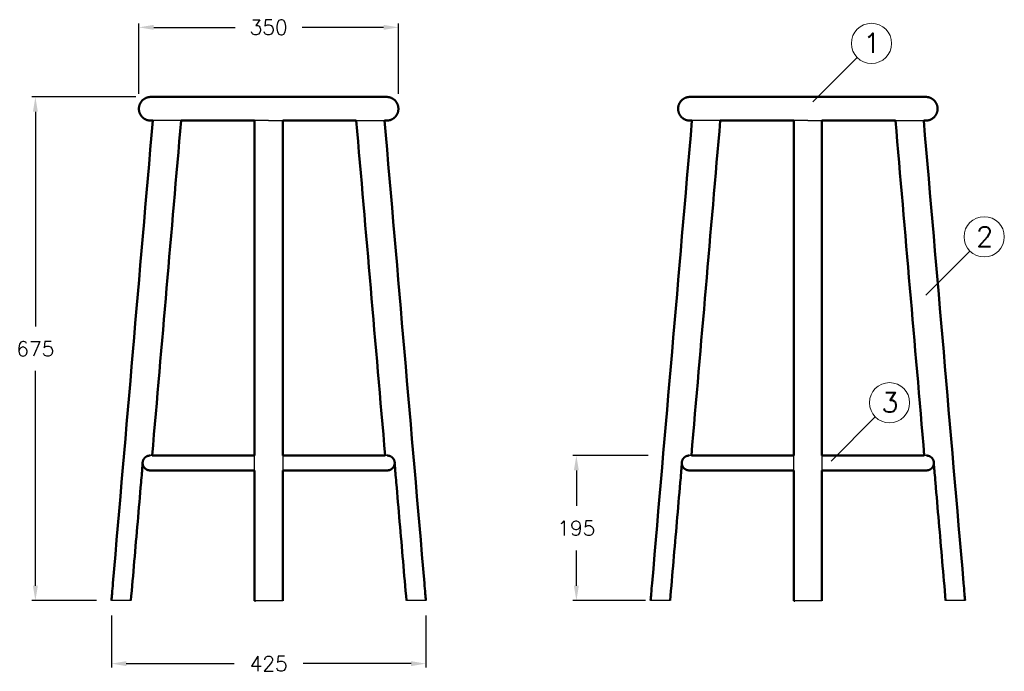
# Model space of a CAD drawing. Extents: x 4518 to 10060, y 4874 to 7551.
# Tile 2 of 3: x 8732 to 10060, y 6160 to 7039. Entities that reach past the tile are written whole.
import ezdxf

# ---------------------------------------------------------------- set-up
doc = ezdxf.new("R2010")
doc.units = 0
doc.header["$LTSCALE"] = 0.5
doc.layers.get('0').update_dxf_attribs({"linetype": 'CONTINUOUS'})
doc.layers.add('2D$Visible$Curves', color=7, linetype='CONTINUOUS', true_color=0x000000)
doc.layers.add('2D$Visible$SceneSilhouetteCurves', color=7, linetype='CONTINUOUS', lineweight=50, true_color=0x000000)
doc.layers.add('部品表', color=201, linetype='CONTINUOUS')
doc.styles.get("Standard").update_dxf_attribs({"font": 'txt.shx', "bigfont": 'bigfont.shx'})

msp = doc.modelspace()

# ---------------------------------------------------------------- linework, layer by layer
for p, q in [((8892.562, 6938.816), (8892.562, 7033.719)), ((8912.562, 7028.719), (9022.562, 7028.719)), ((9222.562, 7028.719), (9112.562, 7028.719)), ((9242.562, 6938.816), (9242.562, 7033.719)), ((8888.562, 6934.816), (8747.935, 6934.816)), ((8752.935, 6914.816), (8752.935, 6624.97)), ((8752.935, 6275.124), (8752.935, 6564.97)), ((9579.585, 6450.813), (9477.606, 6450.813)), ((9482.606, 6430.813), (9482.606, 6382.93)), ((9482.606, 6275.046), (9482.606, 6322.93)), ((8835.469, 6255.124), (8747.935, 6255.124)), ((9575.868, 6255.046), (9477.606, 6255.046)), ((8855.469, 6235.124), (8855.469, 6165.009)), ((9279.656, 6235.124), (9279.656, 6165.009)), ((8875.469, 6170.009), (9020.896, 6170.009)), ((9259.656, 6170.009), (9114.229, 6170.009))]:
    msp.add_line(p, q)
for points in [[(8912.562, 7032.053), (8912.562, 7025.386), (8892.562, 7028.719)], [(9222.562, 7032.053), (9222.562, 7025.386), (9242.562, 7028.719)], [(8749.601, 6914.816), (8756.268, 6914.816), (8752.935, 6934.816)], [(9479.272, 6430.813), (9485.939, 6430.813), (9482.606, 6450.813)], [(8749.601, 6275.124), (8756.268, 6275.124), (8752.935, 6255.124)], [(9479.272, 6275.046), (9485.939, 6275.046), (9482.606, 6255.046)], [(8875.469, 6173.343), (8875.469, 6166.676), (8855.469, 6170.009)], [(9259.656, 6173.343), (9259.656, 6166.676), (9279.656, 6170.009)]]:
    msp.add_solid(points)
at = {"layer": '2D$Visible$Curves', "color": 0}
for points, weights, knots in [([(8908.562, 6902.816), (8901.935, 6902.816), (8897.249, 6907.502), (8892.562, 6912.188), (8892.562, 6918.816), (8892.562, 6925.443), (8897.249, 6930.13), (8901.935, 6934.816), (8908.562, 6934.816)], [1, 0.853553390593, 0.853553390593, 0.853553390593, 1, 0.853553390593, 0.853553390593, 0.853553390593, 1], [0, 0, 0, 13.254834, 13.254834, 26.50966799, 26.50966799, 39.76450199, 39.76450199, 53.01933598, 53.01933598, 53.01933598]), ([(8908.562, 6934.816), (8908.562, 6934.816), (8955.132, 6934.816), (9001.702, 6934.816), (9067.562, 6934.816), (9133.422, 6934.816), (9179.992, 6934.816), (9226.562, 6934.816), (9226.562, 6934.816)], [1, 0.853553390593, 0.853553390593, 0.853553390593, 1, 0.853553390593, 0.853553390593, 0.853553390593, 1], [0, 0, 0, 131.71991283, 131.71991283, 263.43982567, 263.43982567, 395.1597385, 395.1597385, 526.87965134, 526.87965134, 526.87965134]), ([(9226.562, 6902.816), (9233.19, 6902.816), (9237.876, 6907.502), (9242.562, 6912.188), (9242.562, 6918.816), (9242.562, 6925.443), (9237.876, 6930.13), (9233.19, 6934.816), (9226.562, 6934.816)], [1, 0.853553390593, 0.853553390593, 0.853553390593, 1, 0.853553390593, 0.853553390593, 0.853553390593, 1], [0, 0, 0, 13.254834, 13.254834, 26.50966799, 26.50966799, 39.76450199, 39.76450199, 53.01933598, 53.01933598, 53.01933598]), ([(9635.828, 6902.816), (9629.2, 6902.816), (9624.514, 6907.502), (9619.828, 6912.188), (9619.828, 6918.816), (9619.828, 6925.443), (9624.514, 6930.13), (9629.2, 6934.816), (9635.828, 6934.816)], [1, 0.853553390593, 0.853553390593, 0.853553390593, 1, 0.853553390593, 0.853553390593, 0.853553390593, 1], [0, 0, 0, 13.254834, 13.254834, 26.50966799, 26.50966799, 39.76450199, 39.76450199, 53.01933598, 53.01933598, 53.01933598]), ([(9635.828, 6934.816), (9635.828, 6934.816), (9682.398, 6934.816), (9728.968, 6934.816), (9794.828, 6934.816), (9860.688, 6934.816), (9907.258, 6934.816), (9953.828, 6934.816), (9953.828, 6934.816)], [1, 0.853553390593, 0.853553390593, 0.853553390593, 1, 0.853553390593, 0.853553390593, 0.853553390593, 1], [0, 0, 0, 131.71991283, 131.71991283, 263.43982567, 263.43982567, 395.1597385, 395.1597385, 526.87965134, 526.87965134, 526.87965134]), ([(9953.828, 6902.816), (9960.455, 6902.816), (9965.141, 6907.502), (9969.828, 6912.188), (9969.828, 6918.816), (9969.828, 6925.443), (9965.141, 6930.13), (9960.455, 6934.816), (9953.828, 6934.816)], [1, 0.853553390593, 0.853553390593, 0.853553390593, 1, 0.853553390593, 0.853553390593, 0.853553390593, 1], [0, 0, 0, 13.254834, 13.254834, 26.50966799, 26.50966799, 39.76450199, 39.76450199, 53.01933598, 53.01933598, 53.01933598]), ([(9048.562, 6450.813), (8993.58, 6450.813), (8954.425, 6450.813), (8919.751, 6450.813), (8910.46, 6450.813)], [0.955788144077, 0.853553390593, 0.853553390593, 0.853553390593, 0.93372872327], [286.89752545, 286.89752545, 286.89752545, 397.64501988, 397.64501988, 495.71927486, 495.71927486, 495.71927486]), ([(9224.665, 6450.813), (9215.374, 6450.813), (9180.699, 6450.813), (9141.544, 6450.813), (9086.563, 6450.813)], [0.93373100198, 0.853553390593, 0.853553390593, 0.853553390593, 0.955787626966], [34.47269127, 34.47269127, 34.47269127, 132.54833996, 132.54833996, 243.29555431, 243.29555431, 243.29555431]), ([(9775.828, 6450.813), (9720.846, 6450.813), (9681.691, 6450.813), (9647.016, 6450.813), (9637.726, 6450.813)], [0.955788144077, 0.853553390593, 0.853553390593, 0.853553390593, 0.93372872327], [286.89752545, 286.89752545, 286.89752545, 397.64501988, 397.64501988, 495.71927486, 495.71927486, 495.71927486]), ([(9951.93, 6450.813), (9942.64, 6450.813), (9907.965, 6450.813), (9868.81, 6450.813), (9813.828, 6450.813)], [0.93373100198, 0.853553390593, 0.853553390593, 0.853553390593, 0.955787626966], [34.47269127, 34.47269127, 34.47269127, 132.54833996, 132.54833996, 243.29555431, 243.29555431, 243.29555431]), ([(8897.632, 6439.635), (8898.04, 6436.193), (8900.491, 6433.742), (8903.42, 6430.813), (8907.562, 6430.813)], [0.956097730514, 0.853553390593, 0.853553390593, 0.853553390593, 1], [17.92062312, 17.92062312, 17.92062312, 24.85281374, 24.85281374, 33.13708499, 33.13708499, 33.13708499]), ([(9048.562, 6430.813), (8993.58, 6430.813), (8954.425, 6430.813), (8907.562, 6430.813), (8907.562, 6430.813)], [0.955788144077, 0.853553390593, 0.853553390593, 0.853553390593, 1], [286.89752545, 286.89752545, 286.89752545, 397.64501988, 397.64501988, 530.19335984, 530.19335984, 530.19335984]), ([(9227.562, 6430.813), (9227.562, 6430.813), (9180.699, 6430.813), (9141.544, 6430.813), (9086.562, 6430.813)], [1, 0.853553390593, 0.853553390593, 0.853553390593, 0.955787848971], [0, 0, 0, 132.54833996, 132.54833996, 243.29567455, 243.29567455, 243.29567455]), ([(9237.492, 6439.632), (9237.083, 6436.192), (9234.633, 6433.742), (9231.704, 6430.813), (9227.562, 6430.813)], [0.95598704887, 0.853553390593, 0.853553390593, 0.853553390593, 1], [17.92436527, 17.92436527, 17.92436527, 24.85281374, 24.85281374, 33.13708499, 33.13708499, 33.13708499]), ([(9624.897, 6439.635), (9625.306, 6436.193), (9627.757, 6433.742), (9630.686, 6430.813), (9634.828, 6430.813)], [0.956097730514, 0.853553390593, 0.853553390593, 0.853553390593, 1], [17.92062312, 17.92062312, 17.92062312, 24.85281374, 24.85281374, 33.13708499, 33.13708499, 33.13708499]), ([(9775.828, 6430.813), (9720.846, 6430.813), (9681.691, 6430.813), (9634.828, 6430.813), (9634.828, 6430.813)], [0.955788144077, 0.853553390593, 0.853553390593, 0.853553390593, 1], [286.89752545, 286.89752545, 286.89752545, 397.64501988, 397.64501988, 530.19335984, 530.19335984, 530.19335984]), ([(9954.828, 6430.813), (9954.828, 6430.813), (9907.965, 6430.813), (9868.81, 6430.813), (9813.828, 6430.813)], [1, 0.853553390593, 0.853553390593, 0.853553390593, 0.955787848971], [0, 0, 0, 132.54833996, 132.54833996, 243.29567455, 243.29567455, 243.29567455]), ([(9964.758, 6439.632), (9964.348, 6436.192), (9961.899, 6433.742), (9958.97, 6430.813), (9954.828, 6430.813)], [0.95598704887, 0.853553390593, 0.853553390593, 0.853553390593, 1], [17.92436527, 17.92436527, 17.92436527, 24.85281374, 24.85281374, 33.13708499, 33.13708499, 33.13708499])]:
    msp.add_rational_spline(points, weights, degree=2, knots=knots, dxfattribs=at)
for points in [[(8908.562, 6934.816), (8909.523, 6934.817), (8910.484, 6934.818), (8911.446, 6934.818)], [(8911.45, 6934.818), (8912.154, 6934.818), (8912.858, 6934.817), (8913.562, 6934.816)], [(8913.562, 6934.816), (8913.562, 6934.816), (8913.563, 6934.816), (8913.563, 6934.816)], [(9223.646, 6934.818), (9222.951, 6934.818), (9222.257, 6934.817), (9221.563, 6934.816)], [(9222.544, 6934.818), (9222.911, 6934.818), (9223.278, 6934.818), (9223.646, 6934.818)], [(9226.562, 6934.816), (9225.59, 6934.817), (9224.618, 6934.818), (9223.646, 6934.818)], [(9635.828, 6934.816), (9636.789, 6934.817), (9637.75, 6934.818), (9638.711, 6934.818)], [(9638.715, 6934.818), (9639.419, 6934.818), (9640.124, 6934.817), (9640.828, 6934.816)], [(9640.828, 6934.816), (9640.828, 6934.816), (9640.828, 6934.816), (9640.828, 6934.816)], [(9950.911, 6934.818), (9950.217, 6934.818), (9949.522, 6934.817), (9948.828, 6934.816)], [(9949.81, 6934.818), (9950.177, 6934.818), (9950.544, 6934.818), (9950.911, 6934.818)], [(9953.828, 6934.816), (9952.855, 6934.817), (9951.883, 6934.818), (9950.911, 6934.818)], [(8949.382, 6902.816), (8936.408, 6752.148), (8923.434, 6601.481), (8910.46, 6450.813)], [(9048.562, 6450.813), (9048.562, 6601.481), (9048.562, 6752.148), (9048.562, 6902.816)], [(9086.562, 6902.816), (9086.562, 6752.148), (9086.562, 6601.481), (9086.562, 6450.813)], [(9224.665, 6450.813), (9211.691, 6601.481), (9198.717, 6752.148), (9185.743, 6902.816)], [(9676.647, 6902.816), (9663.673, 6752.148), (9650.699, 6601.481), (9637.725, 6450.813)], [(9775.828, 6450.813), (9775.828, 6601.481), (9775.828, 6752.148), (9775.828, 6902.816)], [(9813.828, 6902.816), (9813.828, 6752.148), (9813.828, 6601.481), (9813.828, 6450.813)], [(9951.93, 6450.813), (9938.956, 6601.481), (9925.982, 6752.148), (9913.008, 6902.816)], [(9048.562, 6430.813), (9048.562, 6437.48), (9048.562, 6444.147), (9048.562, 6450.813)], [(9086.562, 6450.813), (9086.562, 6444.147), (9086.562, 6437.48), (9086.562, 6430.814)], [(9775.828, 6430.813), (9775.828, 6437.48), (9775.828, 6444.147), (9775.828, 6450.813)], [(9813.828, 6450.813), (9813.828, 6444.147), (9813.828, 6437.48), (9813.828, 6430.814)], [(9237.492, 6439.632), (9237.505, 6439.49), (9237.517, 6439.344), (9237.525, 6439.254)], [(9964.758, 6439.632), (9964.77, 6439.49), (9964.783, 6439.344), (9964.79, 6439.254)], [(10006.129, 6264.331), (10006.393, 6261.262), (10006.657, 6258.193), (10006.921, 6255.124)]]:
    msp.add_open_spline(points, degree=3, dxfattribs=at)
for points, knots in [([(8911.446, 6934.818), (8911.446, 6934.818), (8911.446, 6934.818), (8911.447, 6934.818), (8911.448, 6934.818), (8911.453, 6934.818), (8911.457, 6934.818), (8911.475, 6934.818), (8911.493, 6934.818), (8911.564, 6934.818), (8911.635, 6934.818), (8911.919, 6934.818), (8912.203, 6934.818), (8913.369, 6934.818), (8914.567, 6934.818), (8917.823, 6934.818), (8919.908, 6934.818), (8930.285, 6934.818), (8942.141, 6934.818), (8986.496, 6934.818), (9026.225, 6934.818), (9067.562, 6934.818), (9073.826, 6934.818), (9080.089, 6934.818), (9086.353, 6934.818), (9092.789, 6934.818), (9099.226, 6934.818), (9105.663, 6934.818), (9112.118, 6934.818), (9118.573, 6934.818), (9125.028, 6934.818), (9131.322, 6934.818), (9137.616, 6934.818), (9143.91, 6934.818), (9149.852, 6934.818), (9155.794, 6934.818), (9161.737, 6934.818), (9167.142, 6934.818), (9172.548, 6934.818), (9177.954, 6934.818), (9182.661, 6934.818), (9187.368, 6934.818), (9192.076, 6934.818), (9195.963, 6934.818), (9199.85, 6934.818), (9203.737, 6934.818), (9206.73, 6934.818), (9209.724, 6934.818), (9212.718, 6934.818), (9214.798, 6934.818), (9216.878, 6934.818), (9218.958, 6934.818), (9220.154, 6934.818), (9221.349, 6934.818), (9222.544, 6934.818)], [0, 0, 0, 0, 0.44265029, 0.44265029, 1.0328504, 1.0328504, 2.2132501, 2.2132501, 4.57404532, 4.57404532, 9.29600492, 9.29600492, 18.74046121, 18.74046121, 38.45415286, 38.45415286, 58.87732861, 58.87732861, 123.26015987, 123.26015987, 248.87719553, 248.87719553, 248.87719553, 249.87719553, 249.87719553, 249.87719553, 250.87719553, 250.87719553, 250.87719553, 251.87719553, 251.87719553, 251.87719553, 252.87719553, 252.87719553, 252.87719553, 253.87719553, 253.87719553, 253.87719553, 254.87719553, 254.87719553, 254.87719553, 255.87719553, 255.87719553, 255.87719553, 256.87719553, 256.87719553, 256.87719553, 257.87719553, 257.87719553, 257.87719553, 258.87719553, 258.87719553, 258.87719553, 259.87719553, 259.87719553, 259.87719553, 259.87719553]), ([(9638.711, 6934.818), (9638.711, 6934.818), (9638.712, 6934.818), (9638.713, 6934.818), (9638.714, 6934.818), (9638.718, 6934.818), (9638.723, 6934.818), (9638.741, 6934.818), (9638.758, 6934.818), (9638.829, 6934.818), (9638.9, 6934.818), (9639.184, 6934.818), (9639.468, 6934.818), (9640.635, 6934.818), (9641.832, 6934.818), (9645.088, 6934.818), (9647.173, 6934.818), (9657.55, 6934.818), (9669.406, 6934.818), (9713.762, 6934.818), (9753.49, 6934.818), (9794.828, 6934.818), (9801.091, 6934.818), (9807.355, 6934.818), (9813.618, 6934.818), (9820.055, 6934.818), (9826.492, 6934.818), (9832.928, 6934.818), (9839.383, 6934.818), (9845.838, 6934.818), (9852.293, 6934.818), (9858.587, 6934.818), (9864.881, 6934.818), (9871.175, 6934.818), (9877.118, 6934.818), (9883.06, 6934.818), (9889.002, 6934.818), (9894.408, 6934.818), (9899.813, 6934.818), (9905.219, 6934.818), (9909.926, 6934.818), (9914.634, 6934.818), (9919.341, 6934.818), (9923.228, 6934.818), (9927.115, 6934.818), (9931.002, 6934.818), (9933.996, 6934.818), (9936.99, 6934.818), (9939.983, 6934.818), (9942.063, 6934.818), (9944.144, 6934.818), (9946.224, 6934.818), (9947.419, 6934.818), (9948.614, 6934.818), (9949.81, 6934.818)], [0, 0, 0, 0, 0.44265029, 0.44265029, 1.0328504, 1.0328504, 2.2132501, 2.2132501, 4.57404532, 4.57404532, 9.29600492, 9.29600492, 18.74046121, 18.74046121, 38.45415286, 38.45415286, 58.87732861, 58.87732861, 123.26015987, 123.26015987, 248.87719553, 248.87719553, 248.87719553, 249.87719553, 249.87719553, 249.87719553, 250.87719553, 250.87719553, 250.87719553, 251.87719553, 251.87719553, 251.87719553, 252.87719553, 252.87719553, 252.87719553, 253.87719553, 253.87719553, 253.87719553, 254.87719553, 254.87719553, 254.87719553, 255.87719553, 255.87719553, 255.87719553, 256.87719553, 256.87719553, 256.87719553, 257.87719553, 257.87719553, 257.87719553, 258.87719553, 258.87719553, 258.87719553, 259.87719553, 259.87719553, 259.87719553, 259.87719553]), ([(8855.469, 6255.124), (8855.733, 6258.193), (8855.997, 6261.262), (8856.261, 6264.331), (8856.666, 6269.03), (8857.071, 6273.73), (8857.475, 6278.43), (8875.397, 6486.559), (8893.319, 6694.687), (8911.241, 6902.816)], [6.70758552, 6.70758552, 6.70758552, 6.70758552, 15.94827688, 15.94827688, 15.94827688, 30.0996659, 30.0996659, 30.0996659, 656.79620108, 656.79620108, 656.79620108, 656.79620108]), ([(9223.883, 6902.816), (9241.805, 6694.687), (9259.727, 6486.559), (9277.649, 6278.43), (9278.054, 6273.73), (9278.459, 6269.03), (9278.863, 6264.331), (9279.128, 6261.262), (9279.392, 6258.193), (9279.656, 6255.124)], [20.66934642, 20.66934642, 20.66934642, 20.66934642, 647.36610033, 647.36610033, 647.36610033, 661.51748936, 661.51748936, 661.51748936, 670.75817882, 670.75817882, 670.75817882, 670.75817882]), ([(9582.734, 6255.124), (9582.998, 6258.193), (9583.262, 6261.262), (9583.527, 6264.331), (9583.931, 6269.03), (9584.336, 6273.73), (9584.741, 6278.43), (9602.663, 6486.559), (9620.585, 6694.687), (9638.507, 6902.816)], [6.70758552, 6.70758552, 6.70758552, 6.70758552, 15.94827688, 15.94827688, 15.94827688, 30.0996659, 30.0996659, 30.0996659, 656.79620108, 656.79620108, 656.79620108, 656.79620108]), ([(9951.149, 6902.816), (9969.071, 6694.687), (9986.993, 6486.559), (10004.915, 6278.43), (10005.319, 6273.73), (10005.724, 6269.03), (10006.129, 6264.331)], [20.66934642, 20.66934642, 20.66934642, 20.66934642, 647.36610033, 647.36610033, 647.36610033, 661.51748936, 661.51748936, 661.51748936, 661.51748936]), ([(8881.736, 6255.025), (8884.784, 6290.419), (8887.831, 6325.813), (8892.403, 6378.904), (8893.927, 6396.601), (8895.832, 6418.722), (8896.213, 6423.146), (8896.784, 6429.782), (8896.975, 6431.995), (8897.26, 6435.313), (8897.356, 6436.419), (8897.467, 6437.716), (8897.484, 6437.908), (8897.5, 6438.099)], [-155.59978437, -155.59978437, -155.59978437, -155.59978437, -63.81278168, -63.81278168, -17.91928033, -17.91928033, -6.44593828, -6.44593828, -0.70926725, -0.70926725, 2.15906826, 2.15906826, 2.65539082, 2.65539082, 2.65539082, 2.65539082]), ([(8897.5, 6438.099), (8897.536, 6438.513), (8897.572, 6438.928), (8897.616, 6439.44), (8897.624, 6439.537), (8897.632, 6439.635)], [2.32562186, 2.32562186, 2.32562186, 2.32562186, 3.39785124, 3.39785124, 3.65072917, 3.65072917, 3.65072917, 3.65072917]), ([(9048.562, 6254.916), (9048.562, 6262.21), (9048.562, 6269.505), (9048.562, 6276.8), (9048.562, 6328.138), (9048.562, 6379.476), (9048.562, 6430.813)], [8.23450283, 8.23450283, 8.23450283, 8.23450283, 30.19958402, 30.19958402, 30.19958402, 184.78307709, 184.78307709, 184.78307709, 184.78307709]), ([(9086.562, 6430.814), (9086.562, 6379.476), (9086.562, 6328.138), (9086.562, 6276.8), (9086.562, 6269.505), (9086.562, 6262.21), (9086.562, 6254.916)], [492.78232806, 492.78232806, 492.78232806, 492.78232806, 647.36610033, 647.36610033, 647.36610033, 669.33118152, 669.33118152, 669.33118152, 669.33118152]), ([(9237.525, 6439.254), (9237.579, 6438.62), (9237.634, 6437.987), (9237.782, 6436.264), (9237.876, 6435.174), (9238.158, 6431.905), (9238.345, 6429.726), (9238.908, 6423.188), (9239.284, 6418.829), (9241.184, 6396.754), (9242.71, 6379.038), (9247.287, 6325.89), (9250.338, 6290.458), (9253.389, 6255.025)], [52.60348782, 52.60348782, 52.60348782, 52.60348782, 54.24269353, 54.24269353, 57.0626884, 57.0626884, 62.70267815, 62.70267815, 73.98265765, 73.98265765, 119.83016324, 119.83016324, 211.52517442, 211.52517442, 211.52517442, 211.52517442]), ([(9609.001, 6255.025), (9612.049, 6290.419), (9615.097, 6325.813), (9619.668, 6378.904), (9621.192, 6396.601), (9623.097, 6418.722), (9623.478, 6423.146), (9624.05, 6429.782), (9624.24, 6431.995), (9624.526, 6435.313), (9624.621, 6436.419), (9624.733, 6437.716), (9624.749, 6437.908), (9624.766, 6438.099)], [-155.59978437, -155.59978437, -155.59978437, -155.59978437, -63.81278168, -63.81278168, -17.91928033, -17.91928033, -6.44593828, -6.44593828, -0.70926725, -0.70926725, 2.15906826, 2.15906826, 2.65539082, 2.65539082, 2.65539082, 2.65539082]), ([(9624.766, 6438.099), (9624.801, 6438.513), (9624.837, 6438.928), (9624.881, 6439.44), (9624.889, 6439.537), (9624.897, 6439.635)], [2.32562186, 2.32562186, 2.32562186, 2.32562186, 3.39785124, 3.39785124, 3.65072917, 3.65072917, 3.65072917, 3.65072917]), ([(9775.828, 6254.916), (9775.828, 6262.21), (9775.828, 6269.505), (9775.828, 6276.8), (9775.828, 6328.138), (9775.828, 6379.476), (9775.828, 6430.813)], [8.23450283, 8.23450283, 8.23450283, 8.23450283, 30.19958402, 30.19958402, 30.19958402, 184.78307709, 184.78307709, 184.78307709, 184.78307709]), ([(9813.828, 6430.814), (9813.828, 6379.476), (9813.828, 6328.138), (9813.828, 6276.8), (9813.828, 6269.505), (9813.828, 6262.21), (9813.828, 6254.916)], [492.78232806, 492.78232806, 492.78232806, 492.78232806, 647.36610033, 647.36610033, 647.36610033, 669.33118152, 669.33118152, 669.33118152, 669.33118152]), ([(9964.79, 6439.254), (9964.845, 6438.62), (9964.899, 6437.987), (9965.048, 6436.264), (9965.142, 6435.174), (9965.423, 6431.905), (9965.611, 6429.726), (9966.174, 6423.188), (9966.549, 6418.829), (9968.45, 6396.754), (9969.975, 6379.038), (9974.552, 6325.89), (9977.603, 6290.458), (9980.654, 6255.025)], [52.60348782, 52.60348782, 52.60348782, 52.60348782, 54.24269353, 54.24269353, 57.0626884, 57.0626884, 62.70267815, 62.70267815, 73.98265765, 73.98265765, 119.83016324, 119.83016324, 211.52517442, 211.52517442, 211.52517442, 211.52517442]), ([(8881.736, 6255.025), (8879.448, 6255.025), (8877.001, 6255.025), (8874.53, 6255.025), (8872.839, 6255.025), (8871.158, 6255.025), (8855.469, 6255.124)], [-1088.25975341, -1088.25975341, -1088.25975341, -1088.25975341, -1080.82445543, -1080.82445543, -1080.82445543, -1075.73299717, -1075.73299717, -1075.73299717, -1075.73299717]), ([(9086.562, 6254.916), (9085.143, 6254.926), (9085.132, 6254.926), (9084.17, 6254.926), (9082.774, 6254.926), (9079.249, 6254.926), (9077.154, 6254.926), (9072.538, 6254.926), (9070.063, 6254.926), (9067.562, 6254.926), (9065.062, 6254.926), (9062.586, 6254.926), (9057.97, 6254.926), (9055.875, 6254.926), (9052.351, 6254.926), (9050.955, 6254.926), (9049.992, 6254.926), (9049.981, 6254.926), (9049.971, 6254.926)], [-1073.38829218, -1073.38829218, -1073.38829218, -1073.38829218, -1073.30316457, -1073.30316457, -1065.78143908, -1065.78143908, -1058.2567342, -1058.2567342, -1050.73157417, -1050.73157417, -1050.73157417, -1043.20641413, -1043.20641413, -1035.68170925, -1035.68170925, -1028.15998376, -1028.15998376, -1028.07383234, -1028.07383234, -1028.07383234, -1028.07383234]), ([(9279.656, 6255.124), (9263.967, 6255.025), (9262.286, 6255.025), (9260.594, 6255.025), (9258.124, 6255.025), (9255.677, 6255.025), (9253.389, 6255.025)], [-1025.73060423, -1025.73060423, -1025.73060423, -1025.73060423, -1020.63869291, -1020.63869291, -1020.63869291, -1013.20339542, -1013.20339542, -1013.20339542, -1013.20339542]), ([(9609.001, 6255.025), (9606.713, 6255.025), (9604.266, 6255.025), (9601.796, 6255.025), (9600.104, 6255.025), (9598.423, 6255.025), (9582.734, 6255.124)], [-1088.25975341, -1088.25975341, -1088.25975341, -1088.25975341, -1080.82445543, -1080.82445543, -1080.82445543, -1075.73299717, -1075.73299717, -1075.73299717, -1075.73299717]), ([(9813.828, 6254.916), (9812.408, 6254.926), (9812.398, 6254.926), (9811.435, 6254.926), (9810.039, 6254.926), (9806.515, 6254.926), (9804.42, 6254.926), (9799.803, 6254.926), (9797.328, 6254.926), (9794.828, 6254.926), (9792.327, 6254.926), (9789.852, 6254.926), (9785.236, 6254.926), (9783.141, 6254.926), (9779.616, 6254.926), (9778.22, 6254.926), (9777.258, 6254.926), (9777.247, 6254.926), (9777.236, 6254.926)], [-1073.38829218, -1073.38829218, -1073.38829218, -1073.38829218, -1073.30316457, -1073.30316457, -1065.78143908, -1065.78143908, -1058.2567342, -1058.2567342, -1050.73157417, -1050.73157417, -1050.73157417, -1043.20641413, -1043.20641413, -1035.68170925, -1035.68170925, -1028.15998376, -1028.15998376, -1028.07383234, -1028.07383234, -1028.07383234, -1028.07383234]), ([(10006.921, 6255.124), (9991.232, 6255.025), (9989.551, 6255.025), (9987.86, 6255.025), (9985.389, 6255.025), (9982.942, 6255.025), (9980.654, 6255.025)], [-1025.73060423, -1025.73060423, -1025.73060423, -1025.73060423, -1020.63869291, -1020.63869291, -1020.63869291, -1013.20339542, -1013.20339542, -1013.20339542, -1013.20339542])]:
    msp.add_open_spline(points, degree=3, knots=knots, dxfattribs=at)
for points, weights in [([(8911.241, 6902.816), (8908.562, 6902.816), (8908.562, 6902.816)], [0.935682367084, 0.963223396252, 1]), ([(8949.382, 6902.816), (8919.427, 6902.816), (8911.241, 6902.816)], [0.854142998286, 0.860512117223, 0.935682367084]), ([(9048.563, 6902.816), (8989.308, 6902.816), (8949.382, 6902.816)], [0.955540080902, 0.845798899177, 0.854142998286]), ([(9067.562, 6902.816), (9058.028, 6902.816), (9048.563, 6902.816)], [1, 0.975764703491, 0.955540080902]), ([(9067.562, 6902.816), (9077.097, 6902.816), (9086.562, 6902.816)], [1, 0.975764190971, 0.955539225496]), ([(9086.562, 6902.816), (9145.817, 6902.816), (9185.743, 6902.816)], [0.955539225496, 0.845798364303, 0.854143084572]), ([(9185.743, 6902.816), (9215.699, 6902.816), (9223.884, 6902.816)], [0.854143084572, 0.860512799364, 0.935686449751]), ([(9223.884, 6902.816), (9226.562, 6902.816), (9226.562, 6902.816)], [0.935686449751, 0.963226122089, 1]), ([(9638.507, 6902.816), (9635.828, 6902.816), (9635.828, 6902.816)], [0.935682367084, 0.963223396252, 1]), ([(9676.647, 6902.816), (9646.692, 6902.816), (9638.507, 6902.816)], [0.854142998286, 0.860512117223, 0.935682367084]), ([(9775.828, 6902.816), (9716.574, 6902.816), (9676.647, 6902.816)], [0.955540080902, 0.845798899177, 0.854142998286]), ([(9794.828, 6902.816), (9785.294, 6902.816), (9775.828, 6902.816)], [1, 0.975764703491, 0.955540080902]), ([(9794.828, 6902.816), (9804.362, 6902.816), (9813.828, 6902.816)], [1, 0.975764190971, 0.955539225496]), ([(9813.828, 6902.816), (9873.082, 6902.816), (9913.009, 6902.816)], [0.955539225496, 0.845798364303, 0.854143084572]), ([(9913.009, 6902.816), (9942.964, 6902.816), (9951.149, 6902.816)], [0.854143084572, 0.860512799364, 0.935686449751]), ([(9951.149, 6902.816), (9953.828, 6902.816), (9953.828, 6902.816)], [0.935686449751, 0.963226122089, 1]), ([(8910.46, 6450.813), (8907.562, 6450.813), (8907.562, 6450.813)], [0.93372872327, 0.961911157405, 1]), ([(9227.562, 6450.813), (9227.562, 6450.813), (9224.665, 6450.813)], [1, 0.961912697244, 0.93373100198]), ([(9637.726, 6450.813), (9634.828, 6450.813), (9634.828, 6450.813)], [0.93372872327, 0.961911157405, 1]), ([(9954.828, 6450.813), (9954.828, 6450.813), (9951.93, 6450.813)], [1, 0.961912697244, 0.93373100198])]:
    msp.add_rational_spline(points, weights, degree=2, dxfattribs=at)
at = {"layer": '2D$Visible$SceneSilhouetteCurves', "color": 0}
for points, weights, knots in [([(8908.562, 6902.816), (8901.935, 6902.816), (8897.249, 6907.502), (8892.562, 6912.188), (8892.562, 6918.816), (8892.562, 6925.443), (8897.249, 6930.13), (8901.935, 6934.816), (8908.562, 6934.816)], [1, 0.853553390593, 0.853553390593, 0.853553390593, 1, 0.853553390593, 0.853553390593, 0.853553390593, 1], [0, 0, 0, 13.254834, 13.254834, 26.50966799, 26.50966799, 39.76450199, 39.76450199, 53.01933598, 53.01933598, 53.01933598]), ([(8908.562, 6934.816), (8908.562, 6934.816), (8955.132, 6934.816), (9001.702, 6934.816), (9067.562, 6934.816), (9133.422, 6934.816), (9179.992, 6934.816), (9226.562, 6934.816), (9226.562, 6934.816)], [1, 0.853553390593, 0.853553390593, 0.853553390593, 1, 0.853553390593, 0.853553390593, 0.853553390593, 1], [0, 0, 0, 131.71991283, 131.71991283, 263.43982567, 263.43982567, 395.1597385, 395.1597385, 526.87965134, 526.87965134, 526.87965134]), ([(9226.562, 6902.816), (9233.19, 6902.816), (9237.876, 6907.502), (9242.562, 6912.188), (9242.562, 6918.816), (9242.562, 6925.443), (9237.876, 6930.13), (9233.19, 6934.816), (9226.562, 6934.816)], [1, 0.853553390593, 0.853553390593, 0.853553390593, 1, 0.853553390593, 0.853553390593, 0.853553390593, 1], [0, 0, 0, 13.254834, 13.254834, 26.50966799, 26.50966799, 39.76450199, 39.76450199, 53.01933598, 53.01933598, 53.01933598]), ([(9635.828, 6902.816), (9629.2, 6902.816), (9624.514, 6907.502), (9619.828, 6912.188), (9619.828, 6918.816), (9619.828, 6925.443), (9624.514, 6930.13), (9629.2, 6934.816), (9635.828, 6934.816)], [1, 0.853553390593, 0.853553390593, 0.853553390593, 1, 0.853553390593, 0.853553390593, 0.853553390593, 1], [0, 0, 0, 13.254834, 13.254834, 26.50966799, 26.50966799, 39.76450199, 39.76450199, 53.01933598, 53.01933598, 53.01933598]), ([(9635.828, 6934.816), (9635.828, 6934.816), (9682.398, 6934.816), (9728.968, 6934.816), (9794.828, 6934.816), (9860.688, 6934.816), (9907.258, 6934.816), (9953.828, 6934.816), (9953.828, 6934.816)], [1, 0.853553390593, 0.853553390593, 0.853553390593, 1, 0.853553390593, 0.853553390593, 0.853553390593, 1], [0, 0, 0, 131.71991283, 131.71991283, 263.43982567, 263.43982567, 395.1597385, 395.1597385, 526.87965134, 526.87965134, 526.87965134]), ([(9953.828, 6902.816), (9960.455, 6902.816), (9965.141, 6907.502), (9969.828, 6912.188), (9969.828, 6918.816), (9969.828, 6925.443), (9965.141, 6930.13), (9960.455, 6934.816), (9953.828, 6934.816)], [1, 0.853553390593, 0.853553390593, 0.853553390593, 1, 0.853553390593, 0.853553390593, 0.853553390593, 1], [0, 0, 0, 13.254834, 13.254834, 26.50966799, 26.50966799, 39.76450199, 39.76450199, 53.01933598, 53.01933598, 53.01933598]), ([(8907.562, 6450.813), (8903.42, 6450.813), (8900.491, 6447.884), (8897.562, 6444.956), (8897.562, 6440.813), (8897.562, 6440.222), (8897.632, 6439.635)], [1, 0.853553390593, 0.853553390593, 0.853553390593, 1, 0.976098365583, 0.956097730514], [0, 0, 0, 8.28427125, 8.28427125, 16.56854249, 16.56854249, 17.92062312, 17.92062312, 17.92062312]), ([(9048.562, 6450.813), (8993.58, 6450.813), (8954.425, 6450.813), (8919.751, 6450.813), (8910.46, 6450.813)], [0.955788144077, 0.853553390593, 0.853553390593, 0.853553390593, 0.93372872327], [286.89752545, 286.89752545, 286.89752545, 397.64501988, 397.64501988, 495.71927486, 495.71927486, 495.71927486]), ([(9224.665, 6450.813), (9215.374, 6450.813), (9180.699, 6450.813), (9141.544, 6450.813), (9086.563, 6450.813)], [0.93373100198, 0.853553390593, 0.853553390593, 0.853553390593, 0.955787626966], [34.47269127, 34.47269127, 34.47269127, 132.54833996, 132.54833996, 243.29555431, 243.29555431, 243.29555431]), ([(9227.562, 6450.813), (9231.704, 6450.813), (9234.633, 6447.884), (9237.562, 6444.956), (9237.562, 6440.813)], [1, 0.853553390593, 0.853553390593, 0.853553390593, 1], [0, 0, 0, 8.28427125, 8.28427125, 16.56854249, 16.56854249, 16.56854249]), ([(9634.828, 6450.813), (9630.686, 6450.813), (9627.757, 6447.884), (9624.828, 6444.956), (9624.828, 6440.813), (9624.828, 6440.222), (9624.897, 6439.635)], [1, 0.853553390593, 0.853553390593, 0.853553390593, 1, 0.976098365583, 0.956097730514], [0, 0, 0, 8.28427125, 8.28427125, 16.56854249, 16.56854249, 17.92062312, 17.92062312, 17.92062312]), ([(9775.828, 6450.813), (9720.846, 6450.813), (9681.691, 6450.813), (9647.016, 6450.813), (9637.726, 6450.813)], [0.955788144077, 0.853553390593, 0.853553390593, 0.853553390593, 0.93372872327], [286.89752545, 286.89752545, 286.89752545, 397.64501988, 397.64501988, 495.71927486, 495.71927486, 495.71927486]), ([(9951.93, 6450.813), (9942.64, 6450.813), (9907.965, 6450.813), (9868.81, 6450.813), (9813.828, 6450.813)], [0.93373100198, 0.853553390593, 0.853553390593, 0.853553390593, 0.955787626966], [34.47269127, 34.47269127, 34.47269127, 132.54833996, 132.54833996, 243.29555431, 243.29555431, 243.29555431]), ([(9954.828, 6450.813), (9958.97, 6450.813), (9961.899, 6447.884), (9964.828, 6444.956), (9964.828, 6440.813)], [1, 0.853553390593, 0.853553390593, 0.853553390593, 1], [0, 0, 0, 8.28427125, 8.28427125, 16.56854249, 16.56854249, 16.56854249]), ([(8897.632, 6439.635), (8898.04, 6436.193), (8900.491, 6433.742), (8903.42, 6430.813), (8907.562, 6430.813)], [0.956097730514, 0.853553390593, 0.853553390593, 0.853553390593, 1], [17.92062312, 17.92062312, 17.92062312, 24.85281374, 24.85281374, 33.13708499, 33.13708499, 33.13708499]), ([(9048.562, 6430.813), (8993.58, 6430.813), (8954.425, 6430.813), (8907.562, 6430.813), (8907.562, 6430.813)], [0.955788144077, 0.853553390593, 0.853553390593, 0.853553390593, 1], [286.89752545, 286.89752545, 286.89752545, 397.64501988, 397.64501988, 530.19335984, 530.19335984, 530.19335984]), ([(9227.562, 6430.813), (9227.562, 6430.813), (9180.699, 6430.813), (9141.544, 6430.813), (9086.562, 6430.813)], [1, 0.853553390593, 0.853553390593, 0.853553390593, 0.955787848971], [0, 0, 0, 132.54833996, 132.54833996, 243.29567455, 243.29567455, 243.29567455]), ([(9237.492, 6439.632), (9237.083, 6436.192), (9234.633, 6433.742), (9231.704, 6430.813), (9227.562, 6430.813)], [0.95598704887, 0.853553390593, 0.853553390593, 0.853553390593, 1], [17.92436527, 17.92436527, 17.92436527, 24.85281374, 24.85281374, 33.13708499, 33.13708499, 33.13708499]), ([(9624.897, 6439.635), (9625.306, 6436.193), (9627.757, 6433.742), (9630.686, 6430.813), (9634.828, 6430.813)], [0.956097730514, 0.853553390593, 0.853553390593, 0.853553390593, 1], [17.92062312, 17.92062312, 17.92062312, 24.85281374, 24.85281374, 33.13708499, 33.13708499, 33.13708499]), ([(9775.828, 6430.813), (9720.846, 6430.813), (9681.691, 6430.813), (9634.828, 6430.813), (9634.828, 6430.813)], [0.955788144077, 0.853553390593, 0.853553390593, 0.853553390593, 1], [286.89752545, 286.89752545, 286.89752545, 397.64501988, 397.64501988, 530.19335984, 530.19335984, 530.19335984]), ([(9954.828, 6430.813), (9954.828, 6430.813), (9907.965, 6430.813), (9868.81, 6430.813), (9813.828, 6430.813)], [1, 0.853553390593, 0.853553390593, 0.853553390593, 0.955787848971], [0, 0, 0, 132.54833996, 132.54833996, 243.29567455, 243.29567455, 243.29567455]), ([(9964.758, 6439.632), (9964.348, 6436.192), (9961.899, 6433.742), (9958.97, 6430.813), (9954.828, 6430.813)], [0.95598704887, 0.853553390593, 0.853553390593, 0.853553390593, 1], [17.92436527, 17.92436527, 17.92436527, 24.85281374, 24.85281374, 33.13708499, 33.13708499, 33.13708499])]:
    msp.add_rational_spline(points, weights, degree=2, knots=knots, dxfattribs=at)
for points in [[(8908.562, 6934.816), (8909.523, 6934.817), (8910.484, 6934.818), (8911.446, 6934.818)], [(8911.45, 6934.818), (8912.154, 6934.818), (8912.858, 6934.817), (8913.562, 6934.816)], [(8913.562, 6934.816), (8913.562, 6934.816), (8913.563, 6934.816), (8913.563, 6934.816)], [(9223.646, 6934.818), (9222.951, 6934.818), (9222.257, 6934.817), (9221.563, 6934.816)], [(9222.544, 6934.818), (9222.911, 6934.818), (9223.278, 6934.818), (9223.646, 6934.818)], [(9226.562, 6934.816), (9225.59, 6934.817), (9224.618, 6934.818), (9223.646, 6934.818)], [(9635.828, 6934.816), (9636.789, 6934.817), (9637.75, 6934.818), (9638.711, 6934.818)], [(9638.715, 6934.818), (9639.419, 6934.818), (9640.124, 6934.817), (9640.828, 6934.816)], [(9640.828, 6934.816), (9640.828, 6934.816), (9640.828, 6934.816), (9640.828, 6934.816)], [(9950.911, 6934.818), (9950.217, 6934.818), (9949.522, 6934.817), (9948.828, 6934.816)], [(9949.81, 6934.818), (9950.177, 6934.818), (9950.544, 6934.818), (9950.911, 6934.818)], [(9953.828, 6934.816), (9952.855, 6934.817), (9951.883, 6934.818), (9950.911, 6934.818)], [(8949.382, 6902.816), (8936.408, 6752.148), (8923.434, 6601.481), (8910.46, 6450.813)], [(9048.562, 6450.813), (9048.562, 6601.481), (9048.562, 6752.148), (9048.562, 6902.816)], [(9086.562, 6902.816), (9086.562, 6752.148), (9086.562, 6601.481), (9086.562, 6450.813)], [(9224.665, 6450.813), (9211.691, 6601.481), (9198.717, 6752.148), (9185.743, 6902.816)], [(9676.647, 6902.816), (9663.673, 6752.148), (9650.699, 6601.481), (9637.725, 6450.813)], [(9775.828, 6450.813), (9775.828, 6601.481), (9775.828, 6752.148), (9775.828, 6902.816)], [(9813.828, 6902.816), (9813.828, 6752.148), (9813.828, 6601.481), (9813.828, 6450.813)], [(9951.93, 6450.813), (9938.956, 6601.481), (9925.982, 6752.148), (9913.008, 6902.816)], [(10006.129, 6264.331), (10006.393, 6261.262), (10006.657, 6258.193), (10006.921, 6255.124)]]:
    msp.add_open_spline(points, degree=3, dxfattribs=at)
for points, knots in [([(8911.446, 6934.818), (8911.446, 6934.818), (8911.446, 6934.818), (8911.447, 6934.818), (8911.448, 6934.818), (8911.453, 6934.818), (8911.457, 6934.818), (8911.475, 6934.818), (8911.493, 6934.818), (8911.564, 6934.818), (8911.635, 6934.818), (8911.919, 6934.818), (8912.203, 6934.818), (8913.369, 6934.818), (8914.567, 6934.818), (8917.823, 6934.818), (8919.908, 6934.818), (8930.285, 6934.818), (8942.141, 6934.818), (8986.496, 6934.818), (9026.225, 6934.818), (9067.562, 6934.818), (9073.826, 6934.818), (9080.089, 6934.818), (9086.353, 6934.818), (9092.789, 6934.818), (9099.226, 6934.818), (9105.663, 6934.818), (9112.118, 6934.818), (9118.573, 6934.818), (9125.028, 6934.818), (9131.322, 6934.818), (9137.616, 6934.818), (9143.91, 6934.818), (9149.852, 6934.818), (9155.794, 6934.818), (9161.737, 6934.818), (9167.142, 6934.818), (9172.548, 6934.818), (9177.954, 6934.818), (9182.661, 6934.818), (9187.368, 6934.818), (9192.076, 6934.818), (9195.963, 6934.818), (9199.85, 6934.818), (9203.737, 6934.818), (9206.73, 6934.818), (9209.724, 6934.818), (9212.718, 6934.818), (9214.798, 6934.818), (9216.878, 6934.818), (9218.958, 6934.818), (9220.154, 6934.818), (9221.349, 6934.818), (9222.544, 6934.818)], [0, 0, 0, 0, 0.44265029, 0.44265029, 1.0328504, 1.0328504, 2.2132501, 2.2132501, 4.57404532, 4.57404532, 9.29600492, 9.29600492, 18.74046121, 18.74046121, 38.45415286, 38.45415286, 58.87732861, 58.87732861, 123.26015987, 123.26015987, 248.87719553, 248.87719553, 248.87719553, 249.87719553, 249.87719553, 249.87719553, 250.87719553, 250.87719553, 250.87719553, 251.87719553, 251.87719553, 251.87719553, 252.87719553, 252.87719553, 252.87719553, 253.87719553, 253.87719553, 253.87719553, 254.87719553, 254.87719553, 254.87719553, 255.87719553, 255.87719553, 255.87719553, 256.87719553, 256.87719553, 256.87719553, 257.87719553, 257.87719553, 257.87719553, 258.87719553, 258.87719553, 258.87719553, 259.87719553, 259.87719553, 259.87719553, 259.87719553]), ([(9638.711, 6934.818), (9638.711, 6934.818), (9638.712, 6934.818), (9638.713, 6934.818), (9638.714, 6934.818), (9638.718, 6934.818), (9638.723, 6934.818), (9638.741, 6934.818), (9638.758, 6934.818), (9638.829, 6934.818), (9638.9, 6934.818), (9639.184, 6934.818), (9639.468, 6934.818), (9640.635, 6934.818), (9641.832, 6934.818), (9645.088, 6934.818), (9647.173, 6934.818), (9657.55, 6934.818), (9669.406, 6934.818), (9713.762, 6934.818), (9753.49, 6934.818), (9794.828, 6934.818), (9801.091, 6934.818), (9807.355, 6934.818), (9813.618, 6934.818), (9820.055, 6934.818), (9826.492, 6934.818), (9832.928, 6934.818), (9839.383, 6934.818), (9845.838, 6934.818), (9852.293, 6934.818), (9858.587, 6934.818), (9864.881, 6934.818), (9871.175, 6934.818), (9877.118, 6934.818), (9883.06, 6934.818), (9889.002, 6934.818), (9894.408, 6934.818), (9899.813, 6934.818), (9905.219, 6934.818), (9909.926, 6934.818), (9914.634, 6934.818), (9919.341, 6934.818), (9923.228, 6934.818), (9927.115, 6934.818), (9931.002, 6934.818), (9933.996, 6934.818), (9936.99, 6934.818), (9939.983, 6934.818), (9942.063, 6934.818), (9944.144, 6934.818), (9946.224, 6934.818), (9947.419, 6934.818), (9948.614, 6934.818), (9949.81, 6934.818)], [0, 0, 0, 0, 0.44265029, 0.44265029, 1.0328504, 1.0328504, 2.2132501, 2.2132501, 4.57404532, 4.57404532, 9.29600492, 9.29600492, 18.74046121, 18.74046121, 38.45415286, 38.45415286, 58.87732861, 58.87732861, 123.26015987, 123.26015987, 248.87719553, 248.87719553, 248.87719553, 249.87719553, 249.87719553, 249.87719553, 250.87719553, 250.87719553, 250.87719553, 251.87719553, 251.87719553, 251.87719553, 252.87719553, 252.87719553, 252.87719553, 253.87719553, 253.87719553, 253.87719553, 254.87719553, 254.87719553, 254.87719553, 255.87719553, 255.87719553, 255.87719553, 256.87719553, 256.87719553, 256.87719553, 257.87719553, 257.87719553, 257.87719553, 258.87719553, 258.87719553, 258.87719553, 259.87719553, 259.87719553, 259.87719553, 259.87719553]), ([(8855.469, 6255.124), (8855.733, 6258.193), (8855.997, 6261.262), (8856.261, 6264.331), (8856.666, 6269.03), (8857.071, 6273.73), (8857.475, 6278.43), (8875.397, 6486.559), (8893.319, 6694.687), (8911.241, 6902.816)], [6.70758552, 6.70758552, 6.70758552, 6.70758552, 15.94827688, 15.94827688, 15.94827688, 30.0996659, 30.0996659, 30.0996659, 656.79620108, 656.79620108, 656.79620108, 656.79620108]), ([(9223.883, 6902.816), (9241.805, 6694.687), (9259.727, 6486.559), (9277.649, 6278.43), (9278.054, 6273.73), (9278.459, 6269.03), (9278.863, 6264.331), (9279.128, 6261.262), (9279.392, 6258.193), (9279.656, 6255.124)], [20.66934642, 20.66934642, 20.66934642, 20.66934642, 647.36610033, 647.36610033, 647.36610033, 661.51748936, 661.51748936, 661.51748936, 670.75817882, 670.75817882, 670.75817882, 670.75817882]), ([(9582.734, 6255.124), (9582.998, 6258.193), (9583.262, 6261.262), (9583.527, 6264.331), (9583.931, 6269.03), (9584.336, 6273.73), (9584.741, 6278.43), (9602.663, 6486.559), (9620.585, 6694.687), (9638.507, 6902.816)], [6.70758552, 6.70758552, 6.70758552, 6.70758552, 15.94827688, 15.94827688, 15.94827688, 30.0996659, 30.0996659, 30.0996659, 656.79620108, 656.79620108, 656.79620108, 656.79620108]), ([(9951.149, 6902.816), (9969.071, 6694.687), (9986.993, 6486.559), (10004.915, 6278.43), (10005.319, 6273.73), (10005.724, 6269.03), (10006.129, 6264.331)], [20.66934642, 20.66934642, 20.66934642, 20.66934642, 647.36610033, 647.36610033, 647.36610033, 661.51748936, 661.51748936, 661.51748936, 661.51748936]), ([(8881.736, 6255.025), (8884.784, 6290.419), (8887.831, 6325.813), (8892.403, 6378.904), (8893.927, 6396.601), (8895.832, 6418.722), (8896.213, 6423.146), (8896.784, 6429.782), (8896.975, 6431.995), (8897.26, 6435.313), (8897.356, 6436.419), (8897.467, 6437.716), (8897.484, 6437.908), (8897.5, 6438.099)], [-155.59978437, -155.59978437, -155.59978437, -155.59978437, -63.81278168, -63.81278168, -17.91928033, -17.91928033, -6.44593828, -6.44593828, -0.70926725, -0.70926725, 2.15906826, 2.15906826, 2.65539082, 2.65539082, 2.65539082, 2.65539082]), ([(8897.5, 6438.099), (8897.536, 6438.513), (8897.572, 6438.928), (8897.616, 6439.44), (8897.624, 6439.537), (8897.632, 6439.635)], [2.32562186, 2.32562186, 2.32562186, 2.32562186, 3.39785124, 3.39785124, 3.65072917, 3.65072917, 3.65072917, 3.65072917]), ([(9048.562, 6254.916), (9048.562, 6262.21), (9048.562, 6269.505), (9048.562, 6276.8), (9048.562, 6328.138), (9048.562, 6379.476), (9048.562, 6430.813)], [8.23450283, 8.23450283, 8.23450283, 8.23450283, 30.19958402, 30.19958402, 30.19958402, 184.78307709, 184.78307709, 184.78307709, 184.78307709]), ([(9086.562, 6430.814), (9086.562, 6379.476), (9086.562, 6328.138), (9086.562, 6276.8), (9086.562, 6269.505), (9086.562, 6262.21), (9086.562, 6254.916)], [492.78232806, 492.78232806, 492.78232806, 492.78232806, 647.36610033, 647.36610033, 647.36610033, 669.33118152, 669.33118152, 669.33118152, 669.33118152]), ([(9237.525, 6439.254), (9237.579, 6438.62), (9237.634, 6437.987), (9237.782, 6436.264), (9237.876, 6435.174), (9238.158, 6431.905), (9238.345, 6429.726), (9238.908, 6423.188), (9239.284, 6418.829), (9241.184, 6396.754), (9242.71, 6379.038), (9247.287, 6325.89), (9250.338, 6290.458), (9253.389, 6255.025)], [52.60348782, 52.60348782, 52.60348782, 52.60348782, 54.24269353, 54.24269353, 57.0626884, 57.0626884, 62.70267815, 62.70267815, 73.98265765, 73.98265765, 119.83016324, 119.83016324, 211.52517442, 211.52517442, 211.52517442, 211.52517442]), ([(9609.001, 6255.025), (9612.049, 6290.419), (9615.097, 6325.813), (9619.668, 6378.904), (9621.192, 6396.601), (9623.097, 6418.722), (9623.478, 6423.146), (9624.05, 6429.782), (9624.24, 6431.995), (9624.526, 6435.313), (9624.621, 6436.419), (9624.733, 6437.716), (9624.749, 6437.908), (9624.766, 6438.099)], [-155.59978437, -155.59978437, -155.59978437, -155.59978437, -63.81278168, -63.81278168, -17.91928033, -17.91928033, -6.44593828, -6.44593828, -0.70926725, -0.70926725, 2.15906826, 2.15906826, 2.65539082, 2.65539082, 2.65539082, 2.65539082]), ([(9624.766, 6438.099), (9624.801, 6438.513), (9624.837, 6438.928), (9624.881, 6439.44), (9624.889, 6439.537), (9624.897, 6439.635)], [2.32562186, 2.32562186, 2.32562186, 2.32562186, 3.39785124, 3.39785124, 3.65072917, 3.65072917, 3.65072917, 3.65072917]), ([(9775.828, 6254.916), (9775.828, 6262.21), (9775.828, 6269.505), (9775.828, 6276.8), (9775.828, 6328.138), (9775.828, 6379.476), (9775.828, 6430.813)], [8.23450283, 8.23450283, 8.23450283, 8.23450283, 30.19958402, 30.19958402, 30.19958402, 184.78307709, 184.78307709, 184.78307709, 184.78307709]), ([(9813.828, 6430.814), (9813.828, 6379.476), (9813.828, 6328.138), (9813.828, 6276.8), (9813.828, 6269.505), (9813.828, 6262.21), (9813.828, 6254.916)], [492.78232806, 492.78232806, 492.78232806, 492.78232806, 647.36610033, 647.36610033, 647.36610033, 669.33118152, 669.33118152, 669.33118152, 669.33118152]), ([(9964.79, 6439.254), (9964.845, 6438.62), (9964.899, 6437.987), (9965.048, 6436.264), (9965.142, 6435.174), (9965.423, 6431.905), (9965.611, 6429.726), (9966.174, 6423.188), (9966.549, 6418.829), (9968.45, 6396.754), (9969.975, 6379.038), (9974.552, 6325.89), (9977.603, 6290.458), (9980.654, 6255.025)], [52.60348782, 52.60348782, 52.60348782, 52.60348782, 54.24269353, 54.24269353, 57.0626884, 57.0626884, 62.70267815, 62.70267815, 73.98265765, 73.98265765, 119.83016324, 119.83016324, 211.52517442, 211.52517442, 211.52517442, 211.52517442]), ([(9048.562, 6254.916), (9048.562, 6254.915), (9048.628, 6254.916), (9048.981, 6254.917), (9049.387, 6254.921), (9049.971, 6254.926)], [-1020.62566928, -1020.62566928, -1020.62566928, -1020.62566928, -1017.86642564, -1017.86642564, -1013.20339542, -1013.20339542, -1013.20339542, -1013.20339542]), ([(9775.828, 6254.916), (9775.828, 6254.915), (9775.893, 6254.916), (9776.246, 6254.917), (9776.653, 6254.921), (9777.236, 6254.926)], [-1020.62566928, -1020.62566928, -1020.62566928, -1020.62566928, -1017.86642564, -1017.86642564, -1013.20339542, -1013.20339542, -1013.20339542, -1013.20339542])]:
    msp.add_open_spline(points, degree=3, knots=knots, dxfattribs=at)
for points, weights in [([(8911.241, 6902.816), (8908.562, 6902.816), (8908.562, 6902.816)], [0.935682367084, 0.963223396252, 1]), ([(9048.563, 6902.816), (8989.308, 6902.816), (8949.382, 6902.816)], [0.955540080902, 0.845798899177, 0.854142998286]), ([(9086.562, 6902.816), (9145.817, 6902.816), (9185.743, 6902.816)], [0.955539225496, 0.845798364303, 0.854143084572]), ([(9223.884, 6902.816), (9226.562, 6902.816), (9226.562, 6902.816)], [0.935686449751, 0.963226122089, 1]), ([(9638.507, 6902.816), (9635.828, 6902.816), (9635.828, 6902.816)], [0.935682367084, 0.963223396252, 1]), ([(9775.828, 6902.816), (9716.574, 6902.816), (9676.647, 6902.816)], [0.955540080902, 0.845798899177, 0.854142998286]), ([(9813.828, 6902.816), (9873.082, 6902.816), (9913.009, 6902.816)], [0.955539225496, 0.845798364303, 0.854143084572]), ([(9951.149, 6902.816), (9953.828, 6902.816), (9953.828, 6902.816)], [0.935686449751, 0.963226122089, 1]), ([(9237.562, 6440.813), (9237.562, 6440.221), (9237.492, 6439.632)], [1, 0.976032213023, 0.95598704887]), ([(9964.828, 6440.813), (9964.828, 6440.221), (9964.758, 6439.632)], [1, 0.976032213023, 0.95598704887])]:
    msp.add_rational_spline(points, weights, degree=2, dxfattribs=at)
at = {"layer": '部品表', "lineweight": 9}
for p, q in [((9801.712, 6928.148), (9861.464, 6987.899)), ((9953.748, 6667.111), (10013.499, 6726.862)), ((9826.082, 6443.231), (9885.833, 6502.982))]:
    msp.add_line(p, q, dxfattribs=at)
for centre in [(9880.645, 7007.08), (10032.68, 6746.043), (9905.014, 6522.163)]:
    msp.add_circle(centre, 27.126, dxfattribs=at)

# ---------------------------------------------------------------- texts
at = {"char_height": 20, "attachment_point": 5}
for s, insert in [('\\A1;350', (9067.562, 7028.719)), ('\\A1;675', (8752.935, 6594.97)), ('\\A1;195', (9482.606, 6352.93)), ('\\A1;425', (9067.562, 6170.009))]:
    msp.add_mtext(s, dxfattribs=dict(at, insert=insert))
at = {"layer": '部品表', "lineweight": 9, "char_height": 26.6205, "attachment_point": 5}
for s, insert in [('\\A1;1', (9881.35, 7007.441)), ('\\A1;2', (10033.385, 6746.405)), ('\\A1;3', (9905.719, 6522.524))]:
    msp.add_mtext(s, dxfattribs=dict(at, insert=insert))

doc.saveas('drawing.dxf')
